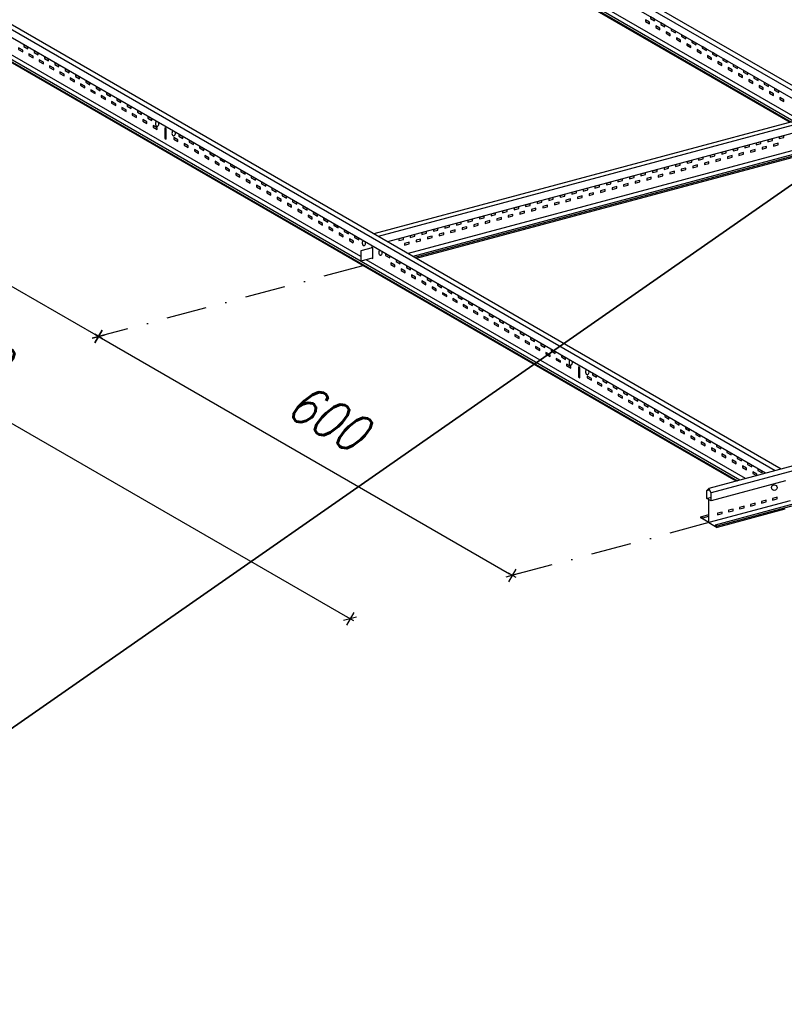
# Model space of a CAD drawing. Header units: millimetres. Extents: x -94648 to 68781, y -29623 to 11990.
# Tile 169 of 181: x 31746 to 31938, y -15348 to -15101. Entities that reach past the tile are written whole.
import ezdxf

# ---------------------------------------------------------------- set-up
doc = ezdxf.new("R2010")
doc.units = ezdxf.units.MM
doc.linetypes.add('BUD', pattern=[0])
doc.linetypes.add('DASHDOT', pattern=[25.4, 12.7, -6.35, 0, -6.35])
for name, color, linetype in [('Axis', 40, 'DASHDOT'), ('Dimensions', 1, 'Continuous'), ('Trulok', 151, 'Continuous')]:
    doc.layers.add(name, color=color, linetype=linetype)
doc.layers.add('K2', color=35, linetype='Continuous', lineweight=35)
doc.styles.add('wymiarowanie', font='simplex.shx', dxfattribs={"width": 0.8, "oblique": 15})
doc.dimstyles.new('Wymiar-100x4', dxfattribs={"dimscale": 2, "dimtxt": 50, "dimasz": 2, "dimexe": 5, "dimexo": 8, "dimgap": 16, "dimtad": 1, "dimdec": 3, "dimzin": 9, "dimdsep": 46, "dimtxsty": 'wymiarowanie', "dimblk1": 'MAR-STRZ', "dimblk2": 'MAR-STRZ', "dimsah": 1, "dimcen": 160, "dimse1": 1, "dimse2": 1, "dimclrd": 256, "dimclre": 256, "dimclrt": 256, "dimadec": 0, "dimazin": 0, "dimtfac": 0.01, "dimtdec": 3, "dimtix": 1, "dimtmove": 2, "dimatfit": 3, "dimldrblk": 'MAR-STRZ', "dimfxl": 5, "dimtolj": 1, "dimtzin": 0, "dimarcsym": 0})

# ---------------------------------------------------------------- blocks, each defined once
blk = doc.blocks.new('MAR-STRZ')
at = {"color": 10}
blk.add_line((1.5, 1.5), (-1.5, -1.5), dxfattribs=at)
for p, q in [((1.4, 0), (-1.4, 0)), ((0, 2.3), (0, -2.3))]:
    blk.add_line(p, q)
blk = doc.blocks.new('*D93')
at = {"layer": 'Defpoints', "color": 0, "transparency": 16777216}
for p in [(731.4, 1104), (1251, 804), (1251, 804)]:
    blk.add_point(p, dxfattribs=at)
at = {"layer": 'Dimensions', "lineweight": -2, "transparency": 16777216}
blk.add_line((734.9, 1102), (1247.6, 806), dxfattribs=at)
at = {"layer": 'Dimensions', "lineweight": -2, "transparency": 16777216, "xscale": 4, "yscale": 4, "zscale": 4}
for p, rotation in [((731.4, 1104), 150.0000000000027), ((1251, 804), 330.0000000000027)]:
    blk.add_blockref('MAR-STRZ', p, dxfattribs=dict(at, rotation=rotation))
at = {"layer": 'Dimensions', "transparency": 16777216, "insert": (1019.2, 1002.5), "char_height": 48, "attachment_point": 5, "rotation": 330, "style": 'wymiarowanie'}
blk.add_mtext('\\A1;600', dxfattribs=at)
blk = doc.blocks.new('*D94')
at = {"layer": 'Defpoints', "color": 0, "transparency": 16777216}
for p in [(1251, 804), (1770.7, 504), (1770.7, 504)]:
    blk.add_point(p, dxfattribs=at)
at = {"layer": 'Dimensions', "lineweight": -2, "transparency": 16777216}
blk.add_line((1254.5, 802), (1767.2, 506), dxfattribs=at)
at = {"layer": 'Dimensions', "lineweight": -2, "transparency": 16777216, "xscale": 4, "yscale": 4, "zscale": 4}
for p, rotation in [((1251, 804), 150.0000000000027), ((1770.7, 504), 330.0000000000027)]:
    blk.add_blockref('MAR-STRZ', p, dxfattribs=dict(at, rotation=rotation))
at = {"layer": 'Dimensions', "transparency": 16777216, "insert": (1538.8, 702.5), "char_height": 48, "attachment_point": 5, "rotation": 330, "style": 'wymiarowanie'}
blk.add_mtext('\\A1;600', dxfattribs=at)
blk = doc.blocks.new('*D95')
at = {"layer": 'Defpoints', "color": 0, "transparency": 16777216}
for p in [(527.8, 1049.5), (1567, 449.5), (1567, 449.5)]:
    blk.add_point(p, dxfattribs=at)
at = {"layer": 'Dimensions', "lineweight": -2, "transparency": 16777216}
blk.add_line((531.3, 1047.5), (1563.6, 451.5), dxfattribs=at)
at = {"layer": 'Dimensions', "lineweight": -2, "transparency": 16777216, "xscale": 4, "yscale": 4, "zscale": 4}
for p, rotation in [((527.8, 1049.5), 150.0000000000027), ((1567, 449.5), 330.0000000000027)]:
    blk.add_blockref('MAR-STRZ', p, dxfattribs=dict(at, rotation=rotation))
at = {"layer": 'Dimensions', "transparency": 16777216, "insert": (1075.4, 798), "char_height": 48, "attachment_point": 5, "rotation": 330, "style": 'wymiarowanie'}
blk.add_mtext('\\A1;1200', dxfattribs=at)
blk = doc.blocks.new('A$C2C6327D5')
at = {"layer": 'Axis', "ltscale": 4}
for p, q in [((1583.1641, 893.0174), (1251.0381, 804.0245)), ((2017.7779, 570.2413), (1770.6533, 504.0245))]:
    blk.add_line(p, q, dxfattribs=at)
at = {"layer": 'Trulok'}
for p, q in [((2688.0109, 792.8297), (1657.2935, 1387.9147)), ((2680.3811, 790.7853), (1654.3958, 1383.1382)), ((2156.9847, 1082.9683), (1654.3958, 1373.1382)), ((1653.4967, 1343.8088), (2121.6736, 1073.5068)), ((2119.8991, 1073.0313), (1653.4967, 1342.3088)), ((2124.5714, 1074.2832), (1656.3944, 1344.5853)), ((2131.4902, 1076.1371), (1665.0878, 1345.4147)), ((2100.8256, 635.4939), (1074.8403, 1227.8468)), ((2108.4554, 637.5383), (1077.7381, 1232.6232)), ((2088.9954, 632.324), (1074.8403, 1217.8468)), ((1073.9412, 1188.5174), (2053.6843, 622.8624)), ((2056.5821, 623.6389), (1076.8389, 1189.2939)), ((1580.2663, 904.4884), (1085.5323, 1190.1232)), ((2051.9098, 622.387), (1073.9412, 1187.0174)), ((2168.8149, 1086.1382), (1596.8892, 932.8912)), ((2174.011, 1083.1382), (1602.0853, 929.8912)), ((2174.011, 1073.1382), (1613.9155, 923.0611)), ((2162.7196, 1048.3088), (1639.7097, 908.1688)), ((2170.5138, 1045.3088), (1645.7294, 904.6933)), ((2173.1119, 1043.8088), (1648.3275, 903.1933)), ((2173.1119, 1042.3088), (1650.102, 902.1688)), ((1594.7552, 915.6232), (1580.2663, 911.741)), ((1580.2663, 911.741), (1580.2663, 898.741)), ((1594.7552, 902.6232), (1580.2663, 898.741)), ((2063.5009, 625.4928), (1587.0656, 900.5628)), ((2784.2979, 818.6297), (2017.7779, 613.2413)), ((2786.8959, 813.1297), (2020.376, 607.7413)), ((2114.0708, 622.8468), (2020.376, 597.7413)), ((2017.7779, 613.2413), (2015.1798, 610.7413)), ((2015.1798, 610.7413), (2018.5342, 611.6402)), ((2015.1798, 600.7413), (2015.1798, 610.7413)), ((2020.376, 607.7413), (2017.7779, 613.2413)), ((2020.376, 597.7413), (2020.376, 607.7413)), ((2015.1798, 600.7413), (2020.376, 602.1336)), ((2020.376, 597.7413), (2015.1798, 600.7413)), ((2017.7779, 570.2413), (2017.7779, 599.2413)), ((2119.694, 597.5497), (2017.7779, 570.2413)), ((2124.7628, 593.8194), (2025.5721, 567.2413)), ((2124.7628, 591.6232), (2028.1702, 565.7413)), ((2113.1717, 587.0174), (2028.1702, 564.2413)), ((2007.3856, 577.7413), (2017.7779, 580.5259)), ((2007.3856, 576.2413), (2007.3856, 577.7413)), ((2007.3856, 577.7413), (2009.9836, 576.2413)), ((2007.3856, 576.2413), (2009.1601, 576.7168)), ((2017.7779, 570.2413), (2007.3856, 576.2413)), ((2009.9836, 576.2413), (2017.7779, 578.3298)), ((2017.7779, 570.2413), (2028.1702, 564.2413)), ((2028.1702, 565.7413), (2025.5721, 567.2413)), ((2028.1702, 564.2413), (2028.1702, 565.7413))]:
    blk.add_line(p, q, dxfattribs=at)
for points in [[(1943.0819, 1196.9147), (1943.0819, 1198.9147), (1937.8858, 1201.9147), (1937.8858, 1199.9147), (1943.0819, 1196.9147)], [(1949.5771, 1200.6647), (1949.5771, 1202.6647), (1944.381, 1205.6647), (1944.381, 1203.6647), (1949.5771, 1200.6647)], [(1956.0723, 1189.4147), (1956.0723, 1191.4147), (1950.8762, 1194.4147), (1950.8762, 1192.4147), (1956.0723, 1189.4147)], [(1962.5675, 1193.1647), (1962.5675, 1195.1647), (1957.3714, 1198.1647), (1957.3714, 1196.1647), (1962.5675, 1193.1647)], [(1975.5579, 1185.6647), (1975.5579, 1187.6647), (1970.3617, 1190.6647), (1970.3617, 1188.6647), (1975.5579, 1185.6647)], [(1969.0627, 1181.9147), (1969.0627, 1183.9147), (1963.8665, 1186.9147), (1963.8665, 1184.9147), (1969.0627, 1181.9147)], [(1982.0531, 1174.4147), (1982.0531, 1176.4147), (1976.8569, 1179.4147), (1976.8569, 1177.4147), (1982.0531, 1174.4147)], [(1988.5483, 1178.1647), (1988.5483, 1180.1647), (1983.3521, 1183.1647), (1983.3521, 1181.1647), (1988.5483, 1178.1647)], [(2001.5386, 1170.6647), (2001.5386, 1172.6647), (1996.3425, 1175.6647), (1996.3425, 1173.6647), (2001.5386, 1170.6647)], [(1155.6803, 1161.6232), (1155.6803, 1163.6232), (1150.4842, 1166.6232), (1150.4842, 1164.6232), (1155.6803, 1161.6232)], [(1162.1755, 1165.3732), (1162.1755, 1167.3732), (1156.9794, 1170.3732), (1156.9794, 1168.3732), (1162.1755, 1165.3732)], [(1175.1659, 1157.8732), (1175.1659, 1159.8732), (1169.9698, 1162.8732), (1169.9698, 1160.8732), (1175.1659, 1157.8732)], [(1995.0435, 1166.9147), (1995.0435, 1168.9147), (1989.8473, 1171.9147), (1989.8473, 1169.9147), (1995.0435, 1166.9147)], [(2008.0338, 1159.4147), (2008.0338, 1161.4147), (2002.8377, 1164.4147), (2002.8377, 1162.4147), (2008.0338, 1159.4147)], [(2014.529, 1163.1647), (2014.529, 1165.1647), (2009.3329, 1168.1647), (2009.3329, 1166.1647), (2014.529, 1163.1647)], [(1168.6707, 1154.1232), (1168.6707, 1156.1232), (1163.4746, 1159.1232), (1163.4746, 1157.1232), (1168.6707, 1154.1232)], [(1181.6611, 1146.6232), (1181.6611, 1148.6232), (1176.4649, 1151.6232), (1176.4649, 1149.6232), (1181.6611, 1146.6232)], [(1188.1563, 1150.3732), (1188.1563, 1152.3732), (1182.9601, 1155.3732), (1182.9601, 1153.3732), (1188.1563, 1150.3732)], [(2021.0242, 1151.9147), (2021.0242, 1153.9147), (2015.8281, 1156.9147), (2015.8281, 1154.9147), (2021.0242, 1151.9147)], [(2027.5194, 1155.6647), (2027.5194, 1157.6647), (2022.3233, 1160.6647), (2022.3233, 1158.6647), (2027.5194, 1155.6647)], [(2040.5098, 1148.1647), (2040.5098, 1150.1647), (2035.3136, 1153.1647), (2035.3136, 1151.1647), (2040.5098, 1148.1647)], [(1194.6515, 1139.1232), (1194.6515, 1141.1232), (1189.4553, 1144.1232), (1189.4553, 1142.1232), (1194.6515, 1139.1232)], [(1201.1467, 1142.8732), (1201.1467, 1144.8732), (1195.9505, 1147.8732), (1195.9505, 1145.8732), (1201.1467, 1142.8732)], [(1214.1371, 1135.3732), (1214.1371, 1137.3732), (1208.9409, 1140.3732), (1208.9409, 1138.3732), (1214.1371, 1135.3732)], [(2034.0146, 1144.4147), (2034.0146, 1146.4147), (2028.8184, 1149.4147), (2028.8184, 1147.4147), (2034.0146, 1144.4147)], [(2047.005, 1136.9147), (2047.005, 1138.9147), (2041.8088, 1141.9147), (2041.8088, 1139.9147), (2047.005, 1136.9147)], [(2053.5002, 1140.6647), (2053.5002, 1142.6647), (2048.304, 1145.6647), (2048.304, 1143.6647), (2053.5002, 1140.6647)], [(2066.4906, 1133.1647), (2066.4906, 1135.1647), (2061.2944, 1138.1647), (2061.2944, 1136.1647), (2066.4906, 1133.1647)], [(1207.6419, 1131.6232), (1207.6419, 1133.6232), (1202.4457, 1136.6232), (1202.4457, 1134.6232), (1207.6419, 1131.6232)], [(1220.6322, 1124.1232), (1220.6322, 1126.1232), (1215.4361, 1129.1232), (1215.4361, 1127.1232), (1220.6322, 1124.1232)], [(1227.1274, 1127.8732), (1227.1274, 1129.8732), (1221.9313, 1132.8732), (1221.9313, 1130.8732), (1227.1274, 1127.8732)], [(2059.9954, 1129.4147), (2059.9954, 1131.4147), (2054.7992, 1134.4147), (2054.7992, 1132.4147), (2059.9954, 1129.4147)], [(2072.9857, 1121.9147), (2072.9857, 1123.9147), (2067.7896, 1126.9147), (2067.7896, 1124.9147), (2072.9857, 1121.9147)], [(2079.4809, 1125.6647), (2079.4809, 1127.6647), (2074.2848, 1130.6647), (2074.2848, 1128.6647), (2079.4809, 1125.6647)], [(1233.6226, 1116.6232), (1233.6226, 1118.6232), (1228.4265, 1121.6232), (1228.4265, 1119.6232), (1233.6226, 1116.6232)], [(1240.1178, 1120.3732), (1240.1178, 1122.3732), (1234.9217, 1125.3732), (1234.9217, 1123.3732), (1240.1178, 1120.3732)], [(1246.613, 1109.1232), (1246.613, 1111.1232), (1241.4169, 1114.1232), (1241.4169, 1112.1232), (1246.613, 1109.1232)], [(1253.1082, 1112.8732), (1253.1082, 1114.8732), (1247.912, 1117.8732), (1247.912, 1115.8732), (1253.1082, 1112.8732)], [(2085.9761, 1114.4147), (2085.9761, 1116.4147), (2080.78, 1119.4147), (2080.78, 1117.4147), (2085.9761, 1114.4147)], [(2092.4713, 1118.1647), (2092.4713, 1120.1647), (2087.2752, 1123.1647), (2087.2752, 1121.1647), (2092.4713, 1118.1647)], [(2105.4617, 1110.6647), (2105.4617, 1112.6647), (2100.2655, 1115.6647), (2100.2655, 1113.6647), (2105.4617, 1110.6647)], [(1259.6034, 1101.6232), (1259.6034, 1103.6232), (1254.4072, 1106.6232), (1254.4072, 1104.6232), (1259.6034, 1101.6232)], [(1266.0986, 1105.3732), (1266.0986, 1107.3732), (1260.9024, 1110.3732), (1260.9024, 1108.3732), (1266.0986, 1105.3732)], [(1279.089, 1097.8732), (1279.089, 1099.8732), (1273.8928, 1102.8732), (1273.8928, 1100.8732), (1279.089, 1097.8732)], [(2098.9665, 1106.9147), (2098.9665, 1108.9147), (2093.7704, 1111.9147), (2093.7704, 1109.9147), (2098.9665, 1106.9147)], [(2111.9569, 1099.4147), (2111.9569, 1101.4147), (2106.7607, 1104.4147), (2106.7607, 1102.4147), (2111.9569, 1099.4147)], [(1272.5938, 1094.1232), (1272.5938, 1096.1232), (1267.3976, 1099.1232), (1267.3976, 1097.1232), (1272.5938, 1094.1232)], [(1285.5841, 1086.6232), (1285.5841, 1088.6232), (1280.388, 1091.6232), (1280.388, 1089.6232), (1285.5841, 1086.6232)], [(1292.0793, 1090.3732), (1292.0793, 1092.3732), (1286.8832, 1095.3732), (1286.8832, 1093.3732), (1292.0793, 1090.3732)], [(1298.5745, 1079.1232), (1298.5745, 1081.1232), (1293.3784, 1084.1232), (1293.3784, 1082.1232), (1298.5745, 1079.1232)], [(1305.0697, 1082.8732), (1305.0697, 1084.8732), (1299.8736, 1087.8732), (1299.8736, 1085.8732), (1305.0697, 1082.8732)], [(1311.5649, 1071.6232), (1311.5649, 1073.6232), (1306.3688, 1076.6232), (1306.3688, 1074.6232), (1311.5649, 1071.6232)], [(1318.0601, 1075.3732), (1318.0601, 1077.3732), (1312.8639, 1080.3732), (1312.8639, 1078.3732), (1318.0601, 1075.3732)], [(1324.5553, 1064.1232), (1324.5553, 1066.1232), (1319.3591, 1069.1232), (1319.3591, 1067.1232), (1324.5553, 1064.1232)], [(1335.8136, 1052.1232), (1335.8136, 1065.1232), (1334.0816, 1066.1232), (1334.0816, 1053.1232), (1335.8136, 1052.1232)], [(1350.5361, 1049.1232), (1350.5361, 1051.1232), (1345.3399, 1054.1232), (1345.3399, 1052.1232), (1350.5361, 1049.1232)], [(1357.0312, 1052.8732), (1357.0312, 1054.8732), (1351.8351, 1057.8732), (1351.8351, 1055.8732), (1357.0312, 1052.8732)], [(2097.5196, 1052.3386), (2091.7241, 1050.7856), (2091.7241, 1048.7856), (2097.5196, 1050.3386), (2097.5196, 1052.3386)], [(2112.0085, 1056.2208), (2106.2129, 1054.6679), (2106.2129, 1052.6679), (2112.0085, 1054.2208), (2112.0085, 1056.2208)], [(1363.5264, 1041.6232), (1363.5264, 1043.6232), (1358.3303, 1046.6232), (1358.3303, 1044.6232), (1363.5264, 1041.6232)], [(1370.0216, 1045.3732), (1370.0216, 1047.3732), (1364.8255, 1050.3732), (1364.8255, 1048.3732), (1370.0216, 1045.3732)], [(1376.5168, 1034.1232), (1376.5168, 1036.1232), (1371.3207, 1039.1232), (1371.3207, 1037.1232), (1376.5168, 1034.1232)], [(1383.012, 1037.8732), (1383.012, 1039.8732), (1377.8159, 1042.8732), (1377.8159, 1040.8732), (1383.012, 1037.8732)], [(2054.0529, 1040.6917), (2048.2574, 1039.1388), (2048.2574, 1037.1388), (2054.0529, 1038.6917), (2054.0529, 1040.6917)], [(2068.5418, 1044.574), (2062.7463, 1043.0211), (2062.7463, 1041.0211), (2068.5418, 1042.574), (2068.5418, 1044.574)], [(2075.7863, 1039.0151), (2069.9907, 1037.4622), (2069.9907, 1035.4622), (2075.7863, 1037.0151), (2075.7863, 1039.0151)], [(2083.0307, 1048.4563), (2077.2352, 1046.9034), (2077.2352, 1044.9034), (2083.0307, 1046.4563), (2083.0307, 1048.4563)], [(2090.2752, 1042.8974), (2084.4796, 1041.3445), (2084.4796, 1039.3445), (2090.2752, 1040.8974), (2090.2752, 1042.8974)], [(2104.7641, 1046.7797), (2098.9685, 1045.2268), (2098.9685, 1043.2268), (2104.7641, 1044.7797), (2104.7641, 1046.7797)], [(1389.5072, 1026.6232), (1389.5072, 1028.6232), (1384.311, 1031.6232), (1384.311, 1029.6232), (1389.5072, 1026.6232)], [(1396.0024, 1030.3732), (1396.0024, 1032.3732), (1390.8062, 1035.3732), (1390.8062, 1033.3732), (1396.0024, 1030.3732)], [(1408.9928, 1022.8732), (1408.9928, 1024.8732), (1403.7966, 1027.8732), (1403.7966, 1025.8732), (1408.9928, 1022.8732)], [(2010.5863, 1029.0448), (2004.7907, 1027.4919), (2004.7907, 1025.4919), (2010.5863, 1027.0448), (2010.5863, 1029.0448)], [(2025.0752, 1032.9271), (2019.2796, 1031.3742), (2019.2796, 1029.3742), (2025.0752, 1030.9271), (2025.0752, 1032.9271)], [(2032.3196, 1027.3683), (2026.5241, 1025.8154), (2026.5241, 1023.8154), (2032.3196, 1025.3683), (2032.3196, 1027.3683)], [(2039.5641, 1036.8094), (2033.7685, 1035.2565), (2033.7685, 1033.2565), (2039.5641, 1034.8094), (2039.5641, 1036.8094)], [(2046.8085, 1031.2506), (2041.0129, 1029.6976), (2041.0129, 1027.6976), (2046.8085, 1029.2506), (2046.8085, 1031.2506)], [(2061.2974, 1035.1328), (2055.5018, 1033.5799), (2055.5018, 1031.5799), (2061.2974, 1033.1328), (2061.2974, 1035.1328)], [(1402.4976, 1019.1232), (1402.4976, 1021.1232), (1397.3014, 1024.1232), (1397.3014, 1022.1232), (1402.4976, 1019.1232)], [(1415.488, 1011.6232), (1415.488, 1013.6232), (1410.2918, 1016.6232), (1410.2918, 1014.6232), (1415.488, 1011.6232)], [(1421.9832, 1015.3732), (1421.9832, 1017.3732), (1416.787, 1020.3732), (1416.787, 1018.3732), (1421.9832, 1015.3732)], [(1967.1196, 1017.398), (1961.3241, 1015.8451), (1961.3241, 1013.8451), (1967.1196, 1015.398), (1967.1196, 1017.398)], [(1981.6085, 1021.2803), (1975.813, 1019.7274), (1975.813, 1017.7274), (1981.6085, 1019.2803), (1981.6085, 1021.2803)], [(1988.853, 1015.7214), (1983.0574, 1014.1685), (1983.0574, 1012.1685), (1988.853, 1013.7214), (1988.853, 1015.7214)], [(1996.0974, 1025.1626), (1990.3018, 1023.6096), (1990.3018, 1021.6096), (1996.0974, 1023.1626), (1996.0974, 1025.1626)], [(2003.3418, 1019.6037), (1997.5463, 1018.0508), (1997.5463, 1016.0508), (2003.3418, 1017.6037), (2003.3418, 1019.6037)], [(2017.8307, 1023.486), (2012.0352, 1021.9331), (2012.0352, 1019.9331), (2017.8307, 1021.486), (2017.8307, 1023.486)], [(1428.4783, 1004.1232), (1428.4783, 1006.1232), (1423.2822, 1009.1232), (1423.2822, 1007.1232), (1428.4783, 1004.1232)], [(1434.9735, 1007.8732), (1434.9735, 1009.8732), (1429.7774, 1012.8732), (1429.7774, 1010.8732), (1434.9735, 1007.8732)], [(1447.9639, 1000.3732), (1447.9639, 1002.3732), (1442.7678, 1005.3732), (1442.7678, 1003.3732), (1447.9639, 1000.3732)], [(1923.653, 1005.7511), (1917.8574, 1004.1982), (1917.8574, 1002.1982), (1923.653, 1003.7511), (1923.653, 1005.7511)], [(1938.1418, 1009.6334), (1932.3463, 1008.0805), (1932.3463, 1006.0805), (1938.1418, 1007.6334), (1938.1418, 1009.6334)], [(1945.3863, 1004.0746), (1939.5907, 1002.5216), (1939.5907, 1000.5216), (1945.3863, 1002.0746), (1945.3863, 1004.0746)], [(1952.6307, 1013.5157), (1946.8352, 1011.9628), (1946.8352, 1009.9628), (1952.6307, 1011.5157), (1952.6307, 1013.5157)], [(1959.8752, 1007.9568), (1954.0796, 1006.4039), (1954.0796, 1004.4039), (1959.8752, 1005.9568), (1959.8752, 1007.9568)], [(1974.3641, 1011.8391), (1968.5685, 1010.2862), (1968.5685, 1008.2862), (1974.3641, 1009.8391), (1974.3641, 1011.8391)], [(1441.4687, 996.6232), (1441.4687, 998.6232), (1436.2726, 1001.6232), (1436.2726, 999.6232), (1441.4687, 996.6232)], [(1454.4591, 989.1232), (1454.4591, 991.1232), (1449.263, 994.1232), (1449.263, 992.1232), (1454.4591, 989.1232)], [(1460.9543, 992.8732), (1460.9543, 994.8732), (1455.7581, 997.8732), (1455.7581, 995.8732), (1460.9543, 992.8732)], [(1473.9447, 985.3732), (1473.9447, 987.3732), (1468.7485, 990.3732), (1468.7485, 988.3732), (1473.9447, 985.3732)], [(1865.6974, 990.222), (1859.9019, 988.6691), (1859.9019, 986.6691), (1865.6974, 988.222), (1865.6974, 990.222)], [(1880.1863, 994.1043), (1874.3907, 992.5514), (1874.3907, 990.5514), (1880.1863, 992.1043), (1880.1863, 994.1043)], [(1894.6752, 997.9866), (1888.8796, 996.4336), (1888.8796, 994.4336), (1894.6752, 995.9866), (1894.6752, 997.9866)], [(1901.9196, 992.4277), (1896.1241, 990.8748), (1896.1241, 988.8748), (1901.9196, 990.4277), (1901.9196, 992.4277)], [(1909.1641, 1001.8688), (1903.3685, 1000.3159), (1903.3685, 998.3159), (1909.1641, 999.8688), (1909.1641, 1001.8688)], [(1916.4085, 996.31), (1910.613, 994.7571), (1910.613, 992.7571), (1916.4085, 994.31), (1916.4085, 996.31)], [(1930.8974, 1000.1923), (1925.1019, 998.6394), (1925.1019, 996.6394), (1930.8974, 998.1923), (1930.8974, 1000.1923)], [(1467.4495, 981.6232), (1467.4495, 983.6232), (1462.2533, 986.6232), (1462.2533, 984.6232), (1467.4495, 981.6232)], [(1480.4399, 974.1232), (1480.4399, 976.1232), (1475.2437, 979.1232), (1475.2437, 977.1232), (1480.4399, 974.1232)], [(1486.9351, 977.8732), (1486.9351, 979.8732), (1481.7389, 982.8732), (1481.7389, 980.8732), (1486.9351, 977.8732)], [(1822.2308, 978.5751), (1816.4352, 977.0222), (1816.4352, 975.0222), (1822.2308, 976.5751), (1822.2308, 978.5751)], [(1836.7196, 982.4574), (1830.9241, 980.9045), (1830.9241, 978.9045), (1836.7196, 980.4574), (1836.7196, 982.4574)], [(1851.2085, 986.3397), (1845.413, 984.7868), (1845.413, 982.7868), (1851.2085, 984.3397), (1851.2085, 986.3397)], [(1858.453, 980.7808), (1852.6574, 979.2279), (1852.6574, 977.2279), (1858.453, 978.7808), (1858.453, 980.7808)], [(1872.9419, 984.6631), (1867.1463, 983.1102), (1867.1463, 981.1102), (1872.9419, 982.6631), (1872.9419, 984.6631)], [(1887.4307, 988.5454), (1881.6352, 986.9925), (1881.6352, 984.9925), (1887.4307, 986.5454), (1887.4307, 988.5454)], [(1493.4302, 966.6232), (1493.4302, 968.6232), (1488.2341, 971.6232), (1488.2341, 969.6232), (1493.4302, 966.6232)], [(1499.9254, 970.3732), (1499.9254, 972.3732), (1494.7293, 975.3732), (1494.7293, 973.3732), (1499.9254, 970.3732)], [(1512.9158, 962.8732), (1512.9158, 964.8732), (1507.7197, 967.8732), (1507.7197, 965.8732), (1512.9158, 962.8732)], [(1778.7641, 966.9283), (1772.9685, 965.3754), (1772.9685, 963.3754), (1778.7641, 964.9283), (1778.7641, 966.9283)], [(1793.253, 970.8106), (1787.4574, 969.2576), (1787.4574, 967.2576), (1793.253, 968.8106), (1793.253, 970.8106)], [(1800.4974, 965.2517), (1794.7019, 963.6988), (1794.7019, 961.6988), (1800.4974, 963.2517), (1800.4974, 965.2517)], [(1807.7419, 974.6928), (1801.9463, 973.1399), (1801.9463, 971.1399), (1807.7419, 972.6928), (1807.7419, 974.6928)], [(1814.9863, 969.134), (1809.1908, 967.5811), (1809.1908, 965.5811), (1814.9863, 967.134), (1814.9863, 969.134)], [(1829.4752, 973.0163), (1823.6796, 971.4634), (1823.6796, 969.4634), (1829.4752, 971.0163), (1829.4752, 973.0163)], [(1843.9641, 976.8986), (1838.1685, 975.3456), (1838.1685, 973.3456), (1843.9641, 974.8986), (1843.9641, 976.8986)], [(1506.4206, 959.1232), (1506.4206, 961.1232), (1501.2245, 964.1232), (1501.2245, 962.1232), (1506.4206, 959.1232)], [(1519.411, 951.6232), (1519.411, 953.6232), (1514.2149, 956.6232), (1514.2149, 954.6232), (1519.411, 951.6232)], [(1525.9062, 955.3732), (1525.9062, 957.3732), (1520.71, 960.3732), (1520.71, 958.3732), (1525.9062, 955.3732)], [(1538.8966, 947.8732), (1538.8966, 949.8732), (1533.7004, 952.8732), (1533.7004, 950.8732), (1538.8966, 947.8732)], [(1735.2974, 955.2814), (1729.5019, 953.7285), (1729.5019, 951.7285), (1735.2974, 953.2814), (1735.2974, 955.2814)], [(1749.7863, 959.1637), (1743.9908, 957.6108), (1743.9908, 955.6108), (1749.7863, 957.1637), (1749.7863, 959.1637)], [(1757.0308, 953.6048), (1751.2352, 952.0519), (1751.2352, 950.0519), (1757.0308, 951.6048), (1757.0308, 953.6048)], [(1764.2752, 963.046), (1758.4796, 961.4931), (1758.4796, 959.4931), (1764.2752, 961.046), (1764.2752, 963.046)], [(1771.5196, 957.4871), (1765.7241, 955.9342), (1765.7241, 953.9342), (1771.5196, 955.4871), (1771.5196, 957.4871)], [(1786.0085, 961.3694), (1780.213, 959.8165), (1780.213, 957.8165), (1786.0085, 959.3694), (1786.0085, 961.3694)], [(1532.4014, 944.1232), (1532.4014, 946.1232), (1527.2052, 949.1232), (1527.2052, 947.1232), (1532.4014, 944.1232)], [(1545.3918, 936.6232), (1545.3918, 938.6232), (1540.1956, 941.6232), (1540.1956, 939.6232), (1545.3918, 936.6232)], [(1551.887, 940.3732), (1551.887, 942.3732), (1546.6908, 945.3732), (1546.6908, 943.3732), (1551.887, 940.3732)], [(1691.8308, 943.6346), (1686.0352, 942.0816), (1686.0352, 940.0816), (1691.8308, 941.6346), (1691.8308, 943.6346)], [(1706.3197, 947.5168), (1700.5241, 945.9639), (1700.5241, 943.9639), (1706.3197, 945.5168), (1706.3197, 947.5168)], [(1713.5641, 941.958), (1707.7685, 940.4051), (1707.7685, 938.4051), (1713.5641, 939.958), (1713.5641, 941.958)], [(1720.8085, 951.3991), (1715.013, 949.8462), (1715.013, 947.8462), (1720.8085, 949.3991), (1720.8085, 951.3991)], [(1728.053, 945.8403), (1722.2574, 944.2874), (1722.2574, 942.2874), (1728.053, 943.8403), (1728.053, 945.8403)], [(1742.5419, 949.7226), (1736.7463, 948.1696), (1736.7463, 946.1696), (1742.5419, 947.7226), (1742.5419, 949.7226)], [(1558.3822, 929.1232), (1558.3822, 931.1232), (1553.186, 934.1232), (1553.186, 932.1232), (1558.3822, 929.1232)], [(1564.8773, 932.8732), (1564.8773, 934.8732), (1559.6812, 937.8732), (1559.6812, 935.8732), (1564.8773, 932.8732)], [(1577.8677, 925.3732), (1577.8677, 927.3732), (1572.6716, 930.3732), (1572.6716, 928.3732), (1577.8677, 925.3732)], [(1633.8752, 928.1054), (1628.0797, 926.5525), (1628.0797, 924.5525), (1633.8752, 926.1054), (1633.8752, 928.1054)], [(1648.3641, 931.9877), (1642.5685, 930.4348), (1642.5685, 928.4348), (1648.3641, 929.9877), (1648.3641, 931.9877)], [(1662.853, 935.87), (1657.0574, 934.3171), (1657.0574, 932.3171), (1662.853, 933.87), (1662.853, 935.87)], [(1670.0974, 930.3111), (1664.3019, 928.7582), (1664.3019, 926.7582), (1670.0974, 928.3111), (1670.0974, 930.3111)], [(1677.3419, 939.7523), (1671.5463, 938.1994), (1671.5463, 936.1994), (1677.3419, 937.7523), (1677.3419, 939.7523)], [(1684.5863, 934.1934), (1678.7908, 932.6405), (1678.7908, 930.6405), (1684.5863, 932.1934), (1684.5863, 934.1934)], [(1699.0752, 938.0757), (1693.2797, 936.5228), (1693.2797, 934.5228), (1699.0752, 936.0757), (1699.0752, 938.0757)], [(1571.3725, 922.054), (1571.3725, 923.6232), (1566.1764, 926.6232), (1566.1764, 924.6232), (1570.8629, 921.9175)], [(1595.6212, 902.1232), (1595.6212, 915.1232), (1593.8892, 916.1232), (1593.8892, 915.3912)], [(1641.1197, 922.5466), (1635.3241, 920.9936), (1635.3241, 918.9936), (1641.1197, 920.5466), (1641.1197, 922.5466)], [(1655.6085, 926.4288), (1649.813, 924.8759), (1649.813, 922.8759), (1655.6085, 924.4288), (1655.6085, 926.4288)], [(1616.8389, 902.8732), (1616.8389, 904.8732), (1611.6427, 907.8732), (1611.6427, 905.8732), (1616.8389, 902.8732)], [(1594.7552, 902.6232), (1595.6212, 902.1232)], [(1623.3341, 891.6232), (1623.3341, 893.6232), (1618.1379, 896.6232), (1618.1379, 894.6232), (1623.3341, 891.6232)], [(1629.8292, 895.3732), (1629.8292, 897.3732), (1624.6331, 900.3732), (1624.6331, 898.3732), (1629.8292, 895.3732)], [(1642.8196, 887.8732), (1642.8196, 889.8732), (1637.6235, 892.8732), (1637.6235, 890.8732), (1642.8196, 887.8732)], [(1636.3244, 884.1232), (1636.3244, 886.1232), (1631.1283, 889.1232), (1631.1283, 887.1232), (1636.3244, 884.1232)], [(1649.3148, 876.6232), (1649.3148, 878.6232), (1644.1187, 881.6232), (1644.1187, 879.6232), (1649.3148, 876.6232)], [(1655.81, 880.3732), (1655.81, 882.3732), (1650.6139, 885.3732), (1650.6139, 883.3732), (1655.81, 880.3732)], [(1662.3052, 869.1232), (1662.3052, 871.1232), (1657.109, 874.1232), (1657.109, 872.1232), (1662.3052, 869.1232)], [(1668.8004, 872.8732), (1668.8004, 874.8732), (1663.6042, 877.8732), (1663.6042, 875.8732), (1668.8004, 872.8732)], [(1675.2956, 861.6232), (1675.2956, 863.6232), (1670.0994, 866.6232), (1670.0994, 864.6232), (1675.2956, 861.6232)], [(1681.7908, 865.3732), (1681.7908, 867.3732), (1676.5946, 870.3732), (1676.5946, 868.3732), (1681.7908, 865.3732)], [(1688.286, 854.1232), (1688.286, 856.1232), (1683.0898, 859.1232), (1683.0898, 857.1232), (1688.286, 854.1232)], [(1694.7812, 857.8732), (1694.7812, 859.8732), (1689.585, 862.8732), (1689.585, 860.8732), (1694.7812, 857.8732)], [(1707.7715, 850.3732), (1707.7715, 852.3732), (1702.5754, 855.3732), (1702.5754, 853.3732), (1707.7715, 850.3732)], [(1701.2763, 846.6232), (1701.2763, 848.6232), (1696.0802, 851.6232), (1696.0802, 849.6232), (1701.2763, 846.6232)], [(1714.2667, 839.1232), (1714.2667, 841.1232), (1709.0706, 844.1232), (1709.0706, 842.1232), (1714.2667, 839.1232)], [(1720.7619, 842.8732), (1720.7619, 844.8732), (1715.5658, 847.8732), (1715.5658, 845.8732), (1720.7619, 842.8732)], [(1727.2571, 831.6232), (1727.2571, 833.6232), (1722.061, 836.6232), (1722.061, 834.6232), (1727.2571, 831.6232)], [(1733.7523, 835.3732), (1733.7523, 837.3732), (1728.5561, 840.3732), (1728.5561, 838.3732), (1733.7523, 835.3732)], [(1740.2475, 824.1232), (1740.2475, 826.1232), (1735.0513, 829.1232), (1735.0513, 827.1232), (1740.2475, 824.1232)], [(1746.7427, 827.8732), (1746.7427, 829.8732), (1741.5465, 832.8732), (1741.5465, 830.8732), (1746.7427, 827.8732)], [(1753.2379, 816.6232), (1753.2379, 818.6232), (1748.0417, 821.6232), (1748.0417, 819.6232), (1753.2379, 816.6232)], [(1759.7331, 820.3732), (1759.7331, 822.3732), (1754.5369, 825.3732), (1754.5369, 823.3732), (1759.7331, 820.3732)], [(1772.7234, 812.8732), (1772.7234, 814.8732), (1767.5273, 817.8732), (1767.5273, 815.8732), (1772.7234, 812.8732)], [(1766.2282, 809.1232), (1766.2282, 811.1232), (1761.0321, 814.1232), (1761.0321, 812.1232), (1766.2282, 809.1232)], [(1779.2186, 801.6232), (1779.2186, 803.6232), (1774.0225, 806.6232), (1774.0225, 804.6232), (1779.2186, 801.6232)], [(1785.7138, 805.3732), (1785.7138, 807.3732), (1780.5177, 810.3732), (1780.5177, 808.3732), (1785.7138, 805.3732)], [(1792.209, 794.1232), (1792.209, 796.1232), (1787.0129, 799.1232), (1787.0129, 797.1232), (1792.209, 794.1232)], [(1798.7042, 797.8732), (1798.7042, 799.8732), (1793.508, 802.8732), (1793.508, 800.8732), (1798.7042, 797.8732)], [(1805.1994, 786.6232), (1805.1994, 788.6232), (1800.0032, 791.6232), (1800.0032, 789.6232), (1805.1994, 786.6232)], [(1811.6946, 790.3732), (1811.6946, 792.3732), (1806.4984, 795.3732), (1806.4984, 793.3732), (1811.6946, 790.3732)], [(1818.1898, 779.1232), (1818.1898, 781.1232), (1812.9936, 784.1232), (1812.9936, 782.1232), (1818.1898, 779.1232)], [(1824.685, 782.8732), (1824.685, 784.8732), (1819.4888, 787.8732), (1819.4888, 785.8732), (1824.685, 782.8732)], [(1837.6753, 775.3732), (1837.6753, 777.3732), (1832.4792, 780.3732), (1832.4792, 778.3732), (1837.6753, 775.3732)], [(1831.1802, 771.6232), (1831.1802, 773.6232), (1825.984, 776.6232), (1825.984, 774.6232), (1831.1802, 771.6232)], [(1844.1705, 764.1232), (1844.1705, 766.1232), (1838.9744, 769.1232), (1838.9744, 767.1232), (1844.1705, 764.1232)], [(1855.4289, 752.1232), (1855.4289, 765.1232), (1853.6968, 766.1232), (1853.6968, 753.1232), (1855.4289, 752.1232)], [(1876.6465, 752.8732), (1876.6465, 754.8732), (1871.4503, 757.8732), (1871.4503, 755.8732), (1876.6465, 752.8732)], [(1870.1513, 749.1232), (1870.1513, 751.1232), (1864.9551, 754.1232), (1864.9551, 752.1232), (1870.1513, 749.1232)], [(1883.1417, 741.6232), (1883.1417, 743.6232), (1877.9455, 746.6232), (1877.9455, 744.6232), (1883.1417, 741.6232)], [(1889.6369, 745.3732), (1889.6369, 747.3732), (1884.4407, 750.3732), (1884.4407, 748.3732), (1889.6369, 745.3732)], [(1902.6272, 737.8732), (1902.6272, 739.8732), (1897.4311, 742.8732), (1897.4311, 740.8732), (1902.6272, 737.8732)], [(1896.1321, 734.1232), (1896.1321, 736.1232), (1890.9359, 739.1232), (1890.9359, 737.1232), (1896.1321, 734.1232)], [(1909.1224, 726.6232), (1909.1224, 728.6232), (1903.9263, 731.6232), (1903.9263, 729.6232), (1909.1224, 726.6232)], [(1915.6176, 730.3732), (1915.6176, 732.3732), (1910.4215, 735.3732), (1910.4215, 733.3732), (1915.6176, 730.3732)], [(1922.1128, 719.1232), (1922.1128, 721.1232), (1916.9167, 724.1232), (1916.9167, 722.1232), (1922.1128, 719.1232)], [(1928.608, 722.8732), (1928.608, 724.8732), (1923.4119, 727.8732), (1923.4119, 725.8732), (1928.608, 722.8732)], [(1941.5984, 715.3732), (1941.5984, 717.3732), (1936.4022, 720.3732), (1936.4022, 718.3732), (1941.5984, 715.3732)], [(1935.1032, 711.6232), (1935.1032, 713.6232), (1929.907, 716.6232), (1929.907, 714.6232), (1935.1032, 711.6232)], [(1948.0936, 704.1232), (1948.0936, 706.1232), (1942.8974, 709.1232), (1942.8974, 707.1232), (1948.0936, 704.1232)], [(1954.5888, 707.8732), (1954.5888, 709.8732), (1949.3926, 712.8732), (1949.3926, 710.8732), (1954.5888, 707.8732)], [(1967.5792, 700.3732), (1967.5792, 702.3732), (1962.383, 705.3732), (1962.383, 703.3732), (1967.5792, 700.3732)], [(1961.084, 696.6232), (1961.084, 698.6232), (1955.8878, 701.6232), (1955.8878, 699.6232), (1961.084, 696.6232)], [(1974.0743, 689.1232), (1974.0743, 691.1232), (1968.8782, 694.1232), (1968.8782, 692.1232), (1974.0743, 689.1232)], [(1980.5695, 692.8732), (1980.5695, 694.8732), (1975.3734, 697.8732), (1975.3734, 695.8732), (1980.5695, 692.8732)], [(1987.0647, 681.6232), (1987.0647, 683.6232), (1981.8686, 686.6232), (1981.8686, 684.6232), (1987.0647, 681.6232)], [(1993.5599, 685.3732), (1993.5599, 687.3732), (1988.3638, 690.3732), (1988.3638, 688.3732), (1993.5599, 685.3732)], [(2006.5503, 677.8732), (2006.5503, 679.8732), (2001.3541, 682.8732), (2001.3541, 680.8732), (2006.5503, 677.8732)], [(2000.0551, 674.1232), (2000.0551, 676.1232), (1994.859, 679.1232), (1994.859, 677.1232), (2000.0551, 674.1232)], [(2013.0455, 666.6232), (2013.0455, 668.6232), (2007.8493, 671.6232), (2007.8493, 669.6232), (2013.0455, 666.6232)], [(2019.5407, 670.3732), (2019.5407, 672.3732), (2014.3445, 675.3732), (2014.3445, 673.3732), (2019.5407, 670.3732)], [(2026.0359, 659.1232), (2026.0359, 661.1232), (2020.8397, 664.1232), (2020.8397, 662.1232), (2026.0359, 659.1232)], [(2032.5311, 662.8732), (2032.5311, 664.8732), (2027.3349, 667.8732), (2027.3349, 665.8732), (2032.5311, 662.8732)], [(2039.0263, 651.6232), (2039.0263, 653.6232), (2033.8301, 656.6232), (2033.8301, 654.6232), (2039.0263, 651.6232)], [(2045.5214, 655.3732), (2045.5214, 657.3732), (2040.3253, 660.3732), (2040.3253, 658.3732), (2045.5214, 655.3732)], [(2052.0166, 644.1232), (2052.0166, 646.1232), (2046.8205, 649.1232), (2046.8205, 647.1232), (2052.0166, 644.1232)], [(2058.5118, 647.8732), (2058.5118, 649.8732), (2053.3157, 652.8732), (2053.3157, 650.8732), (2058.5118, 647.8732)], [(2071.5022, 640.3732), (2071.5022, 642.3732), (2066.3061, 645.3732), (2066.3061, 643.3732), (2071.5022, 640.3732)], [(2065.007, 636.6232), (2065.007, 638.6232), (2059.8109, 641.6232), (2059.8109, 639.6232), (2065.007, 636.6232)], [(2077.9974, 629.3771), (2077.9974, 631.1232), (2072.8012, 634.1232), (2072.8012, 632.1232), (2077.6971, 629.2966)], [(2084.4926, 632.8732), (2084.4926, 634.8732), (2079.2964, 637.8732), (2079.2964, 635.8732), (2084.4926, 632.8732)], [(2075.8714, 594.6639), (2070.0759, 593.111), (2070.0759, 591.111), (2075.8714, 592.6639), (2075.8714, 594.6639)], [(2089.6704, 598.3613), (2083.8748, 596.8084), (2083.8748, 594.8084), (2089.6704, 596.3613), (2089.6704, 598.3613)], [(2103.4693, 602.0587), (2097.6737, 600.5058), (2097.6737, 598.5058), (2103.4693, 600.0587), (2103.4693, 602.0587)], [(2034.4746, 583.5716), (2028.679, 582.0187), (2028.679, 580.0187), (2034.4746, 581.5716), (2034.4746, 583.5716)], [(2048.2735, 587.269), (2042.478, 585.7161), (2042.478, 583.7161), (2048.2735, 585.269), (2048.2735, 587.269)], [(2062.0725, 590.9665), (2056.2769, 589.4135), (2056.2769, 587.4135), (2062.0725, 588.9665), (2062.0725, 590.9665)]]:
    blk.add_lwpolyline(points, dxfattribs=at)
blk.add_circle((2099.8816, 614.241), 3.5, dxfattribs=at)
for centre in [(1324.5553, 1071.6232), (1345.3399, 1059.6232), (1584.3629, 921.6232), (1605.1475, 909.6232), (1844.1705, 771.6232), (1864.9551, 759.6232)]:
    blk.add_ellipse(centre, major_axis=(0, -3.5), ratio=0.619210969, start_param=3.784686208, end_param=8.095000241, dxfattribs=at)
at = {"layer": 'Dimensions'}
for base, p1, p2, picture, middle in [((1251.0381, 804.0245), (731.4228, 1104.0245), (1251.0381, 804.0245), '*D93', (1019.2304, 1002.5219)), ((1567.0419, 449.467), (527.8114, 1049.467), (1567.0419, 449.467), '*D95', (1075.4266, 797.9644)), ((1770.6533, 504.0245), (1251.0381, 804.0245), (1770.6533, 504.0245), '*D94', (1538.8457, 702.5219))]:
    dim = blk.add_linear_dim(base=base, p1=p1, p2=p2, angle=150, dimstyle='Wymiar-100x4', dxfattribs=at)
    dim.commit()
    dim.dimension.update_dxf_attribs({"geometry": picture, "text_midpoint": middle})

msp = doc.modelspace()

# ---------------------------------------------------------------- linework, layer by layer
at = {"layer": 'K2', "linetype": 'BUD'}
msp.add_lwpolyline([(31294.02561, -15592.9665), (33324.02561, -14177.9665)], dxfattribs=at)

# ---------------------------------------------------------------- block references
at = {"xscale": 0.2, "yscale": 0.2, "zscale": 0.2}
msp.add_blockref('A$C2C6327D5', (31515.98863, -15341.46146), dxfattribs=at)

doc.saveas('drawing.dxf')
